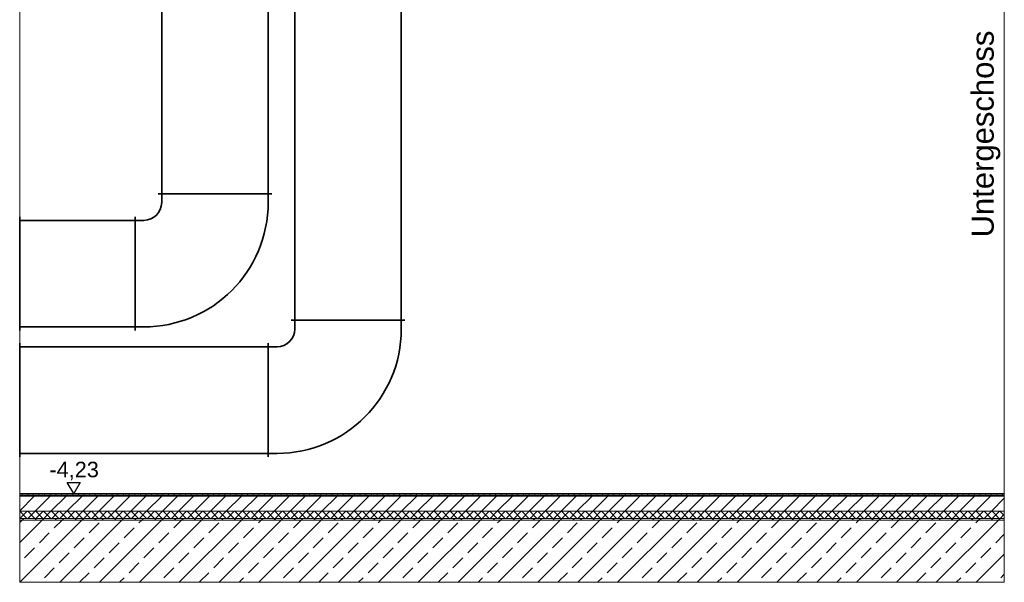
# Model space of a CAD drawing. Header units: millimetres. Extents: x -71276 to 1, y -44225 to 0.
# Tile 1 of 8: x -67799 to -62252, y -44225 to -41058. Entities that reach past the tile are written whole.
import ezdxf

# ---------------------------------------------------------------- set-up
doc = ezdxf.new("R2010")
doc.units = ezdxf.units.MM
doc.header["$LTSCALE"] = 20
doc.linetypes.add('VERDECKT', pattern=[9.525, 6.35, -3.175])
for name, color, linetype, lineweight in [('L-ABL', 50, 'Continuous', 35), ('L-Außenluft-Kanal', 90, 'Continuous', 35), ('L-Fortluft-Kanal', 44, 'Continuous', 35), ('X-Architektur', 8, 'Continuous', 18)]:
    doc.layers.add(name, color=color, linetype=linetype, lineweight=lineweight)
doc.layers.add('Neubau_T-Bemaßung', color=8, linetype='Continuous')
doc.styles.add('ERSTELLTER_STIL_2', font='arial.ttf')
doc.styles.get("Standard").update_dxf_attribs({"font": 'arial.ttf'})

# ---------------------------------------------------------------- blocks, each defined once
blk = doc.blocks.new('A$C1de7401b')
at = {"layer": 'Neubau_T-Bemaßung', "linetype": 'Continuous'}
for p, q in [((0, 0), (-0.0363, 0.0625)), ((-0.0363, 0.0625), (0.0362, 0.0625)), ((0.0362, 0.0625), (0, 0))]:
    blk.add_line(p, q, dxfattribs=at)
at = {"layer": 'Neubau_T-Bemaßung', "insert": (-0.1368, 0.075), "char_height": 0.0875, "attachment_point": 7, "style": 'ERSTELLTER_STIL_2'}
blk.add_mtext('\\A1;-4,23', dxfattribs=at)

msp = doc.modelspace()

# ---------------------------------------------------------------- hatches: boundary and pattern name
at = {"layer": 'X-Architektur'}
h = msp.add_hatch(dxfattribs=at)
h.set_pattern_fill('GRATE', color=256, scale=10)
h.paths.add_polyline_path([(-67799.5, -43740.4), (-62251.9, -43740.4), (-62251.9, -43725.4), (-67799.5, -43725.4)])
at = {"layer": 'X-Architektur', "linetype": 'VERDECKT'}
h = msp.add_hatch(dxfattribs=at)
h.set_pattern_fill('ANSI31', color=256, scale=20)
h.paths.add_polyline_path([(-67799.5, -43825.4), (-62251.9, -43825.4), (-62251.9, -43740.4), (-67799.5, -43740.4)])
at = {"layer": 'X-Architektur'}
h = msp.add_hatch(dxfattribs=at)
h.set_pattern_fill('ANSI37', color=256, scale=10)
h.paths.add_polyline_path([(-67799.5, -43865.4), (-62251.9, -43865.4), (-62251.9, -43825.4), (-67799.5, -43825.4)])
h = msp.add_hatch(dxfattribs=at)
h.set_pattern_fill('ANSI37', color=256, scale=25)
h.paths.add_polyline_path([(-67799.5, -43875.4), (-62251.9, -43875.4), (-62251.9, -43865.4), (-67799.5, -43865.4)])
h = msp.add_hatch(dxfattribs=at)
h.set_pattern_fill('ANSI33', color=256, scale=25)
h.paths.add_polyline_path([(-67799.5, -44225.4), (-62251.9, -44225.4), (-62251.9, -43875.4), (-67799.5, -43875.4)])

# ---------------------------------------------------------------- linework, layer by layer
at = {"layer": 'L-Außenluft-Kanal'}
for p, q in [((-66999.5, -42037.4), (-66999.5, -40610.4)), ((-66399.5, -40610.4), (-66399.5, -42037.4)), ((-67019.5, -42037.4), (-66379.5, -42037.4)), ((-66999.5, -42087.4), (-66999.5, -42037.4)), ((-66999.5, -42037.4), (-66399.5, -42037.4)), ((-66399.5, -42037.4), (-66999.5, -42037.4)), ((-66399.5, -42037.4), (-66399.5, -42087.4)), ((-67799.5, -42167.4), (-67799.5, -42807.4)), ((-67799.5, -42787.4), (-67799.5, -42187.4)), ((-67799.5, -42187.4), (-67149.5, -42187.4)), ((-67149.5, -42807.4), (-67149.5, -42167.4)), ((-67149.5, -42187.4), (-67099.5, -42187.4)), ((-67149.5, -42787.4), (-67149.5, -42187.4)), ((-67149.5, -42187.4), (-67149.5, -42787.4)), ((-67149.5, -42787.4), (-67799.5, -42787.4)), ((-67099.5, -42787.4), (-67149.5, -42787.4))]:
    msp.add_line(p, q, dxfattribs=at)
for radius in [100, 700]:
    msp.add_arc((-67099.5, -42087.4), radius, 270, 0, dxfattribs=at)
at = {"layer": 'L-Fortluft-Kanal'}
for p, q in [((-66249.5, -42749.4), (-66249.5, -40632.2)), ((-65649.5, -40632.2), (-65649.5, -42749.4)), ((-66269.5, -42749.4), (-65629.5, -42749.4)), ((-66249.5, -42799.4), (-66249.5, -42749.4)), ((-66249.5, -42749.4), (-65649.5, -42749.4)), ((-65649.5, -42749.4), (-66249.5, -42749.4)), ((-65649.5, -42749.4), (-65649.5, -42799.4)), ((-67799.5, -42879.4), (-67799.5, -43519.4)), ((-66399.5, -43519.4), (-66399.5, -42879.4)), ((-67799.5, -43499.4), (-67799.5, -42899.4)), ((-67799.5, -42899.4), (-66399.5, -42899.4)), ((-66399.5, -42899.4), (-66349.5, -42899.4)), ((-66399.5, -43499.4), (-66399.5, -42899.4)), ((-66399.5, -42899.4), (-66399.5, -43499.4)), ((-66399.5, -43499.4), (-67799.5, -43499.4)), ((-66349.5, -43499.4), (-66399.5, -43499.4))]:
    msp.add_line(p, q, dxfattribs=at)
for radius in [100, 700]:
    msp.add_arc((-66349.5, -42799.4), radius, 270, 0, dxfattribs=at)
at = {"layer": 'X-Architektur'}
for p, q in [((-67799.5, -44225.4), (-67799.5, -31465.4)), ((-62251.9, -44225.4), (-62251.9, -31465.4)), ((-67799.5, -43725.4), (-62251.9, -43725.4)), ((-67799.5, -43740.4), (-62251.9, -43740.4)), ((-67799.5, -43825.4), (-62251.9, -43825.4)), ((-67799.5, -43865.4), (-62251.9, -43865.4)), ((-67799.5, -43875.4), (-62251.9, -43875.4)), ((-67799.5, -44225.4), (-62251.9, -44225.4))]:
    msp.add_line(p, q, dxfattribs=at)

# ---------------------------------------------------------------- block references
at = {"layer": 'L-ABL', "xscale": 1000, "yscale": 1000, "zscale": 1000}
msp.add_blockref('A$C1de7401b', (-67495.1, -43725.4), dxfattribs=at)

# ---------------------------------------------------------------- texts
at = {"layer": 'X-Architektur', "insert": (-62436.6, -42283.6), "char_height": 125, "attachment_point": 1, "rotation": 90}
msp.add_mtext_dynamic_manual_height_columns('Untergeschoss', width=2091.715, gutter_width=1, heights=[0], dxfattribs=at)

doc.saveas('drawing.dxf')
